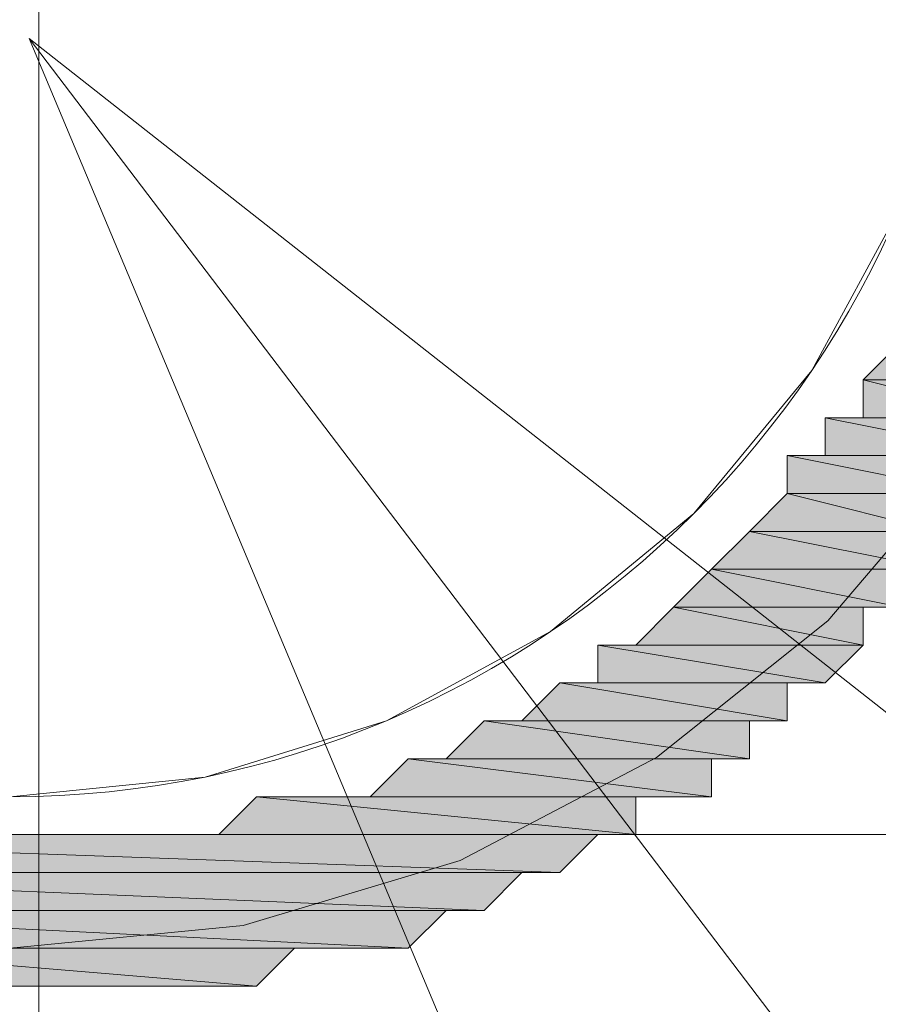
# Model space of a CAD drawing. Header units: millimetres. Extents: x -13532 to 2392, y -5241 to 5322.
# Tile 232 of 256: x -10284.44 to -10279.65, y 2002.39 to 2007.89. Entities that reach past the tile are written whole.
import ezdxf

# ---------------------------------------------------------------- set-up
doc = ezdxf.new("R2010")
doc.units = ezdxf.units.MM
doc.linetypes.add('KRESKAKROPKA2', pattern=[12.7, 6.35, -3.175, 0, -3.175])
doc.layers.get('Defpoints').update_dxf_attribs({"true_color": 0xdae6d4})
for name, color, linetype, lineweight, true_color in [('a___wymiary', 7, 'Continuous', 5, 0x666666), ('Meble - AGP1', 7, 'Continuous', 15, 0x999999), ('OPIS - AGP1', 7, 'Continuous', 0, 0x7f7f7f), ('OSI', 7, 'KRESKAKROPKA2', 5, 0x7f7f7f), ('WYMIARY - AGP1', 7, 'Continuous', 5, 0x716d5a)]:
    doc.layers.add(name, color=color, linetype=linetype, lineweight=lineweight, true_color=true_color)
doc.layers.add('cz-sr', color=150, linetype='Continuous', lineweight=15)
doc.styles.add('ARIAL NARROW', font='ARIALN.TTF', dxfattribs={"width": 0.9})
doc.dimstyles.new('wymiary agp1', dxfattribs={"dimtxt": 15, "dimasz": 5, "dimexe": 5, "dimexo": 5, "dimgap": 1.8, "dimtad": 1, "dimdec": 3, "dimrnd": 0.5, "dimdsep": 46, "dimtxsty": 'ARIAL NARROW', "dimblk": 'znacznik', "dimcen": 1.5, "dimse1": 1, "dimse2": 1, "dimclrd": 256, "dimclre": 256, "dimazin": 0, "dimtfac": 1, "dimtdec": 3, "dimtmove": 1, "dimatfit": 3, "dimldrblk": 'znacznik', "dimfxl": 1000, "dimfxlon": 1, "dimlwd": -1, "dimarcsym": 0})

# ---------------------------------------------------------------- blocks, each defined once
blk = doc.blocks.new('znacznik')
at = {"layer": 'a___wymiary'}
for p, q in [((0, 1.3936), (0, -1.3936)), ((1.3936, 0), (-1.3936, 0))]:
    blk.add_line(p, q, dxfattribs=at)
at = {"layer": 'a___wymiary', "const_width": 0.2}
blk.add_lwpolyline([(0.8759, 0.8759), (-0.8759, -0.8759)], dxfattribs=at)
blk = doc.blocks.new('*D548')
at = {"layer": 'Defpoints', "color": 0}
for p in [(-10300.7069, 2105.6786), (-10308.7069, 2017.8541), (-10300.7069, 1984.3169)]:
    blk.add_point(p, dxfattribs=at)
at = {"layer": 'WYMIARY - AGP1'}
for p, q in [((-10313.7069, 2105.6786), (-10318.7069, 2105.6786)), ((-10308.7069, 2105.6786), (-10300.7069, 2105.6786)), ((-10300.7069, 2105.6786), (-10271.1813, 2105.6786)), ((-10295.7069, 2105.6786), (-10290.7069, 2105.6786))]:
    blk.add_line(p, q, dxfattribs=at)
at = {"layer": 'WYMIARY - AGP1', "xscale": 5, "yscale": 5, "zscale": 5}
blk.add_blockref('znacznik', (-10308.7069, 2105.6786), dxfattribs=at)
at = {"layer": 'WYMIARY - AGP1', "xscale": 5, "yscale": 5, "zscale": 5, "rotation": 180}
blk.add_blockref('znacznik', (-10300.7069, 2105.6786), dxfattribs=at)
at = {"layer": 'WYMIARY - AGP1', "color": 18, "true_color": 0x000000, "insert": (-10276.6233, 2115.1371), "char_height": 15, "attachment_point": 5, "style": 'ARIAL NARROW'}
blk.add_mtext('8', dxfattribs=at)
blk = doc.blocks.new('*D549')
at = {"layer": 'Defpoints', "color": 0}
for p in [(-10082.838, 2105.6786), (-10082.838, 2051.5483), (-10301.1066, 1984.3169)]:
    blk.add_point(p, dxfattribs=at)
at = {"layer": 'WYMIARY - AGP1'}
blk.add_line((-10296.1066, 2105.6786), (-10087.838, 2105.6786), dxfattribs=at)
at = {"layer": 'WYMIARY - AGP1', "xscale": 5, "yscale": 5, "zscale": 5, "rotation": 180}
blk.add_blockref('znacznik', (-10301.1066, 2105.6786), dxfattribs=at)
at = {"layer": 'WYMIARY - AGP1', "xscale": 5, "yscale": 5, "zscale": 5}
blk.add_blockref('znacznik', (-10082.838, 2105.6786), dxfattribs=at)
at = {"layer": 'WYMIARY - AGP1', "color": 18, "true_color": 0x000000, "insert": (-10191.9723, 2115.1371), "char_height": 15, "attachment_point": 5, "style": 'ARIAL NARROW'}
blk.add_mtext('218.5', dxfattribs=at)
blk = doc.blocks.new('osi')
at = {"layer": 'OSI', "ltscale": 10}
blk.add_line((-10284.4379, 845.8543), (-10284.4379, 3158.8544), dxfattribs=at)
blk = doc.blocks.new('meble myjnia')
at = {"layer": 'Meble - AGP1'}
h = blk.add_hatch(color=256, dxfattribs=at)
h.paths.add_polyline_path([(-13278.6763, 2006.0941), (-13279.523, 2006.0941), (-13278.6763, 2005.8824)])
h.paths.add_polyline_path([(-13279.523, 2006.0941), (-13278.6763, 2005.8824), (-13279.7346, 2005.8824)])
h = blk.add_hatch(color=256, dxfattribs=at)
h.paths.add_polyline_path([(-13278.6763, 2006.0941), (-13279.523, 2006.0941), (-13278.6763, 2005.8824)])
h.paths.add_polyline_path([(-13279.523, 2006.0941), (-13278.6763, 2005.8824), (-13279.7346, 2005.8824)])
h = blk.add_hatch(color=256, dxfattribs=at)
h.paths.add_polyline_path([(-13278.6763, 2005.8824), (-13279.7346, 2005.8824), (-13278.888, 2005.6708)])
h.paths.add_polyline_path([(-13279.7346, 2005.8824), (-13278.888, 2005.6708), (-13279.7346, 2005.6708)])
h = blk.add_hatch(color=256, dxfattribs=at)
h.paths.add_polyline_path([(-13278.6763, 2005.8824), (-13279.7346, 2005.8824), (-13278.888, 2005.6708)])
h.paths.add_polyline_path([(-13279.7346, 2005.8824), (-13278.888, 2005.6708), (-13279.7346, 2005.6708)])
h = blk.add_hatch(color=256, dxfattribs=at)
h.paths.add_polyline_path([(-13278.888, 2005.6708), (-13279.7346, 2005.6708)])
h.paths.add_polyline_path([(-13279.7346, 2005.6708), (-13278.888, 2005.6708), (-13279.9463, 2005.6708)])
h = blk.add_hatch(color=256, dxfattribs=at)
h.paths.add_polyline_path([(-13278.888, 2005.6708), (-13279.9463, 2005.6708), (-13278.888, 2005.4591)])
h.paths.add_polyline_path([(-13279.9463, 2005.6708), (-13278.888, 2005.4591), (-13279.9463, 2005.4591)])
h = blk.add_hatch(color=256, dxfattribs=at)
h.paths.add_polyline_path([(-13278.888, 2005.6708), (-13279.7346, 2005.6708)])
h.paths.add_polyline_path([(-13279.7346, 2005.6708), (-13278.888, 2005.6708), (-13279.9463, 2005.6708)])
h = blk.add_hatch(color=256, dxfattribs=at)
h.paths.add_polyline_path([(-13278.888, 2005.6708), (-13279.9463, 2005.6708), (-13278.888, 2005.4591)])
h.paths.add_polyline_path([(-13279.9463, 2005.6708), (-13278.888, 2005.4591), (-13279.9463, 2005.4591)])
h = blk.add_hatch(color=256, dxfattribs=at)
h.paths.add_polyline_path([(-13278.888, 2005.4591), (-13279.9463, 2005.4591), (-13279.0996, 2005.4591)])
h.paths.add_polyline_path([(-13279.9463, 2005.4591), (-13279.0996, 2005.4591), (-13280.158, 2005.4591)])
h = blk.add_hatch(color=256, dxfattribs=at)
h.paths.add_polyline_path([(-13279.0996, 2005.4591), (-13280.158, 2005.4591), (-13279.0996, 2005.2474)])
h.paths.add_polyline_path([(-13280.158, 2005.4591), (-13279.0996, 2005.2474), (-13280.158, 2005.2474)])
h = blk.add_hatch(color=256, dxfattribs=at)
h.paths.add_polyline_path([(-13278.888, 2005.4591), (-13279.9463, 2005.4591), (-13279.0996, 2005.4591)])
h.paths.add_polyline_path([(-13279.9463, 2005.4591), (-13279.0996, 2005.4591), (-13280.158, 2005.4591)])
h = blk.add_hatch(color=256, dxfattribs=at)
h.paths.add_polyline_path([(-13279.0996, 2005.4591), (-13280.158, 2005.4591), (-13279.0996, 2005.2474)])
h.paths.add_polyline_path([(-13280.158, 2005.4591), (-13279.0996, 2005.2474), (-13280.158, 2005.2474)])
h = blk.add_hatch(color=256, dxfattribs=at)
h.paths.add_polyline_path([(-13279.0996, 2005.2474), (-13280.158, 2005.2474), (-13279.3113, 2005.0358)])
h.paths.add_polyline_path([(-13280.158, 2005.2474), (-13279.3113, 2005.0358), (-13280.3696, 2005.0358)])
h = blk.add_hatch(color=256, dxfattribs=at)
h.paths.add_polyline_path([(-13279.0996, 2005.2474), (-13280.158, 2005.2474), (-13279.3113, 2005.0358)])
h.paths.add_polyline_path([(-13280.158, 2005.2474), (-13279.3113, 2005.0358), (-13280.3696, 2005.0358)])
h = blk.add_hatch(color=256, dxfattribs=at)
h.paths.add_polyline_path([(-13279.3113, 2005.0358), (-13280.3696, 2005.0358), (-13279.3113, 2004.8241)])
h.paths.add_polyline_path([(-13280.3696, 2005.0358), (-13279.3113, 2004.8241), (-13280.5813, 2004.8241)])
h = blk.add_hatch(color=256, dxfattribs=at)
h.paths.add_polyline_path([(-13279.3113, 2005.0358), (-13280.3696, 2005.0358), (-13279.3113, 2004.8241)])
h.paths.add_polyline_path([(-13280.3696, 2005.0358), (-13279.3113, 2004.8241), (-13280.5813, 2004.8241)])
h = blk.add_hatch(color=256, dxfattribs=at)
h.paths.add_polyline_path([(-13279.523, 2004.8241), (-13280.5813, 2004.8241), (-13279.523, 2004.6124)])
h.paths.add_polyline_path([(-13280.5813, 2004.8241), (-13279.523, 2004.6124), (-13280.793, 2004.6124)])
h = blk.add_hatch(color=256, dxfattribs=at)
h.paths.add_polyline_path([(-13279.523, 2004.8241), (-13280.5813, 2004.8241), (-13279.523, 2004.6124)])
h.paths.add_polyline_path([(-13280.5813, 2004.8241), (-13279.523, 2004.6124), (-13280.793, 2004.6124)])
h = blk.add_hatch(color=256, dxfattribs=at)
h.paths.add_polyline_path([(-13279.523, 2004.8241), (-13280.5813, 2004.8241)])
h.paths.add_polyline_path([(-13279.523, 2004.8241), (-13280.5813, 2004.8241), (-13279.3113, 2004.8241)])
h = blk.add_hatch(color=256, dxfattribs=at)
h.paths.add_polyline_path([(-13279.523, 2004.8241), (-13280.5813, 2004.8241)])
h.paths.add_polyline_path([(-13279.523, 2004.8241), (-13280.5813, 2004.8241), (-13279.3113, 2004.8241)])
h = blk.add_hatch(color=256, dxfattribs=at)
h.paths.add_polyline_path([(-13279.7346, 2004.6124), (-13280.793, 2004.6124), (-13279.7346, 2004.4008)])
h.paths.add_polyline_path([(-13280.793, 2004.6124), (-13279.7346, 2004.4008), (-13281.0046, 2004.4008)])
h = blk.add_hatch(color=256, dxfattribs=at)
h.paths.add_polyline_path([(-13279.7346, 2004.6124), (-13280.793, 2004.6124), (-13279.7346, 2004.4008)])
h.paths.add_polyline_path([(-13280.793, 2004.6124), (-13279.7346, 2004.4008), (-13281.0046, 2004.4008)])
h = blk.add_hatch(color=256, dxfattribs=at)
h.paths.add_polyline_path([(-13279.7346, 2004.6124), (-13280.793, 2004.6124)])
h.paths.add_polyline_path([(-13279.7346, 2004.6124), (-13280.793, 2004.6124), (-13279.523, 2004.6124)])
h = blk.add_hatch(color=256, dxfattribs=at)
h.paths.add_polyline_path([(-13279.7346, 2004.6124), (-13280.793, 2004.6124)])
h.paths.add_polyline_path([(-13279.7346, 2004.6124), (-13280.793, 2004.6124), (-13279.523, 2004.6124)])
h = blk.add_hatch(color=256, dxfattribs=at)
h.paths.add_polyline_path([(-13279.7346, 2004.4008), (-13281.0046, 2004.4008)])
h.paths.add_polyline_path([(-13281.0046, 2004.4008), (-13279.7346, 2004.4008), (-13281.2163, 2004.4008)])
h = blk.add_hatch(color=256, dxfattribs=at)
h.paths.add_polyline_path([(-13279.7346, 2004.4008), (-13281.2163, 2004.4008), (-13279.9463, 2004.1891)])
h.paths.add_polyline_path([(-13281.2163, 2004.4008), (-13279.9463, 2004.1891), (-13281.2163, 2004.1891)])
h = blk.add_hatch(color=256, dxfattribs=at)
h.paths.add_polyline_path([(-13279.7346, 2004.4008), (-13281.0046, 2004.4008)])
h.paths.add_polyline_path([(-13281.0046, 2004.4008), (-13279.7346, 2004.4008), (-13281.2163, 2004.4008)])
h = blk.add_hatch(color=256, dxfattribs=at)
h.paths.add_polyline_path([(-13279.7346, 2004.4008), (-13281.2163, 2004.4008), (-13279.9463, 2004.1891)])
h.paths.add_polyline_path([(-13281.2163, 2004.4008), (-13279.9463, 2004.1891), (-13281.2163, 2004.1891)])
h = blk.add_hatch(color=256, dxfattribs=at)
h.paths.add_polyline_path([(-13280.158, 2004.1891), (-13281.428, 2004.1891), (-13280.158, 2003.9774)])
h.paths.add_polyline_path([(-13281.428, 2004.1891), (-13280.158, 2003.9774), (-13281.6396, 2003.9774)])
h = blk.add_hatch(color=256, dxfattribs=at)
h.paths.add_polyline_path([(-13280.158, 2004.1891), (-13281.428, 2004.1891), (-13280.158, 2003.9774)])
h.paths.add_polyline_path([(-13281.428, 2004.1891), (-13280.158, 2003.9774), (-13281.6396, 2003.9774)])
h = blk.add_hatch(color=256, dxfattribs=at)
h.paths.add_polyline_path([(-13279.9463, 2004.1891), (-13281.2163, 2004.1891)])
h.paths.add_polyline_path([(-13281.2163, 2004.1891), (-13279.9463, 2004.1891), (-13281.428, 2004.1891)])
h = blk.add_hatch(color=256, dxfattribs=at)
h.paths.add_polyline_path([(-13280.158, 2004.1891), (-13281.428, 2004.1891)])
h.paths.add_polyline_path([(-13280.158, 2004.1891), (-13281.428, 2004.1891), (-13279.9463, 2004.1891)])
h = blk.add_hatch(color=256, dxfattribs=at)
h.paths.add_polyline_path([(-13279.9463, 2004.1891), (-13281.2163, 2004.1891)])
h.paths.add_polyline_path([(-13281.2163, 2004.1891), (-13279.9463, 2004.1891), (-13281.428, 2004.1891)])
h = blk.add_hatch(color=256, dxfattribs=at)
h.paths.add_polyline_path([(-13280.158, 2004.1891), (-13281.428, 2004.1891)])
h.paths.add_polyline_path([(-13280.158, 2004.1891), (-13281.428, 2004.1891), (-13279.9463, 2004.1891)])
h = blk.add_hatch(color=256, dxfattribs=at)
h.paths.add_polyline_path([(-13280.3696, 2003.9774), (-13281.8513, 2003.9774), (-13280.3696, 2003.7658)])
h.paths.add_polyline_path([(-13281.8513, 2003.9774), (-13280.3696, 2003.7658), (-13282.063, 2003.7658)])
h = blk.add_hatch(color=256, dxfattribs=at)
h.paths.add_polyline_path([(-13280.3696, 2003.9774), (-13281.8513, 2003.9774), (-13280.3696, 2003.7658)])
h.paths.add_polyline_path([(-13281.8513, 2003.9774), (-13280.3696, 2003.7658), (-13282.063, 2003.7658)])
h = blk.add_hatch(color=256, dxfattribs=at)
h.paths.add_polyline_path([(-13280.158, 2003.9774), (-13281.6396, 2003.9774), (-13280.3696, 2003.9774)])
h.paths.add_polyline_path([(-13281.6396, 2003.9774), (-13280.3696, 2003.9774), (-13281.8513, 2003.9774)])
h = blk.add_hatch(color=256, dxfattribs=at)
h.paths.add_polyline_path([(-13280.158, 2003.9774), (-13281.6396, 2003.9774), (-13280.3696, 2003.9774)])
h.paths.add_polyline_path([(-13281.6396, 2003.9774), (-13280.3696, 2003.9774), (-13281.8513, 2003.9774)])
h = blk.add_hatch(color=256, dxfattribs=at)
h.paths.add_polyline_path([(-13280.5813, 2003.7658), (-13282.2746, 2003.7658), (-13280.5813, 2003.5541)])
h.paths.add_polyline_path([(-13282.2746, 2003.7658), (-13280.5813, 2003.5541), (-13282.4863, 2003.5541)])
h = blk.add_hatch(color=256, dxfattribs=at)
h.paths.add_polyline_path([(-13280.5813, 2003.7658), (-13282.2746, 2003.7658), (-13280.5813, 2003.5541)])
h.paths.add_polyline_path([(-13282.2746, 2003.7658), (-13280.5813, 2003.5541), (-13282.4863, 2003.5541)])
h = blk.add_hatch(color=256, dxfattribs=at)
h.paths.add_polyline_path([(-13280.3696, 2003.7658), (-13282.063, 2003.7658), (-13280.5813, 2003.7658)])
h.paths.add_polyline_path([(-13282.063, 2003.7658), (-13280.5813, 2003.7658), (-13282.2746, 2003.7658)])
h = blk.add_hatch(color=256, dxfattribs=at)
h.paths.add_polyline_path([(-13280.3696, 2003.7658), (-13282.063, 2003.7658), (-13280.5813, 2003.7658)])
h.paths.add_polyline_path([(-13282.063, 2003.7658), (-13280.5813, 2003.7658), (-13282.2746, 2003.7658)])
h = blk.add_hatch(color=256, dxfattribs=at)
h.paths.add_polyline_path([(-13281.0046, 2003.5541), (-13283.1213, 2003.5541), (-13281.0046, 2003.3424)])
h.paths.add_polyline_path([(-13283.1213, 2003.5541), (-13281.0046, 2003.3424), (-13283.333, 2003.3424)])
h = blk.add_hatch(color=256, dxfattribs=at)
h.paths.add_polyline_path([(-13281.0046, 2003.5541), (-13283.1213, 2003.5541), (-13281.0046, 2003.3424)])
h.paths.add_polyline_path([(-13283.1213, 2003.5541), (-13281.0046, 2003.3424), (-13283.333, 2003.3424)])
h = blk.add_hatch(color=256, dxfattribs=at)
h.paths.add_polyline_path([(-13280.793, 2003.5541), (-13282.9096, 2003.5541), (-13281.0046, 2003.5541)])
h.paths.add_polyline_path([(-13282.9096, 2003.5541), (-13281.0046, 2003.5541), (-13283.1213, 2003.5541)])
h = blk.add_hatch(color=256, dxfattribs=at)
h.paths.add_polyline_path([(-13280.793, 2003.5541), (-13282.9096, 2003.5541), (-13281.0046, 2003.5541)])
h.paths.add_polyline_path([(-13282.9096, 2003.5541), (-13281.0046, 2003.5541), (-13283.1213, 2003.5541)])
h = blk.add_hatch(color=256, dxfattribs=at)
h.paths.add_polyline_path([(-13280.793, 2003.5541), (-13282.698, 2003.5541)])
h.paths.add_polyline_path([(-13282.698, 2003.5541), (-13280.793, 2003.5541), (-13282.9096, 2003.5541)])
h = blk.add_hatch(color=256, dxfattribs=at)
h.paths.add_polyline_path([(-13280.793, 2003.5541), (-13282.698, 2003.5541)])
h.paths.add_polyline_path([(-13282.698, 2003.5541), (-13280.793, 2003.5541), (-13282.9096, 2003.5541)])
h = blk.add_hatch(color=256, dxfattribs=at)
h.paths.add_polyline_path([(-13280.5813, 2003.5541), (-13282.4863, 2003.5541), (-13280.793, 2003.5541)])
h.paths.add_polyline_path([(-13282.4863, 2003.5541), (-13280.793, 2003.5541), (-13282.698, 2003.5541)])
h = blk.add_hatch(color=256, dxfattribs=at)
h.paths.add_polyline_path([(-13280.5813, 2003.5541), (-13282.4863, 2003.5541), (-13280.793, 2003.5541)])
h.paths.add_polyline_path([(-13282.4863, 2003.5541), (-13280.793, 2003.5541), (-13282.698, 2003.5541)])
h = blk.add_hatch(color=256, dxfattribs=at)
h.paths.add_polyline_path([(-13284.3913, 2003.3424), (-13287.5663, 2003.3424)])
h.paths.add_polyline_path([(-13284.3913, 2003.3424), (-13287.5663, 2003.3424), (-13284.603, 2003.3424)])
h = blk.add_hatch(color=256, dxfattribs=at)
h.paths.add_polyline_path([(-13281.2163, 2003.3424), (-13287.5663, 2003.3424)])
h.paths.add_polyline_path([(-13287.5663, 2003.3424), (-13281.2163, 2003.3424), (-13287.3546, 2003.3424)])
h = blk.add_hatch(color=256, dxfattribs=at)
h.paths.add_polyline_path([(-13284.3913, 2003.3424), (-13287.5663, 2003.3424)])
h.paths.add_polyline_path([(-13284.3913, 2003.3424), (-13287.5663, 2003.3424), (-13284.603, 2003.3424)])
h = blk.add_hatch(color=256, dxfattribs=at)
h.paths.add_polyline_path([(-13281.2163, 2003.3424), (-13287.5663, 2003.3424)])
h.paths.add_polyline_path([(-13287.5663, 2003.3424), (-13281.2163, 2003.3424), (-13287.3546, 2003.3424)])
h = blk.add_hatch(color=256, dxfattribs=at)
h.paths.add_polyline_path([(-13281.2163, 2003.3424), (-13287.3546, 2003.3424), (-13281.428, 2003.1308)])
h.paths.add_polyline_path([(-13287.3546, 2003.3424), (-13281.428, 2003.1308), (-13287.143, 2003.1308)])
h = blk.add_hatch(color=256, dxfattribs=at)
h.paths.add_polyline_path([(-13281.2163, 2003.3424), (-13287.3546, 2003.3424), (-13281.428, 2003.1308)])
h.paths.add_polyline_path([(-13287.3546, 2003.3424), (-13281.428, 2003.1308), (-13287.143, 2003.1308)])
h = blk.add_hatch(color=256, dxfattribs=at)
h.paths.add_polyline_path([(-13281.2163, 2003.3424), (-13284.1796, 2003.3424)])
h.paths.add_polyline_path([(-13284.1796, 2003.3424), (-13281.2163, 2003.3424), (-13284.3913, 2003.3424)])
h = blk.add_hatch(color=256, dxfattribs=at)
h.paths.add_polyline_path([(-13281.2163, 2003.3424), (-13284.1796, 2003.3424)])
h.paths.add_polyline_path([(-13284.1796, 2003.3424), (-13281.2163, 2003.3424), (-13284.3913, 2003.3424)])
h = blk.add_hatch(color=256, dxfattribs=at)
h.paths.add_polyline_path([(-13281.2163, 2003.3424), (-13283.968, 2003.3424)])
h.paths.add_polyline_path([(-13283.968, 2003.3424), (-13281.2163, 2003.3424), (-13284.1796, 2003.3424)])
h = blk.add_hatch(color=256, dxfattribs=at)
h.paths.add_polyline_path([(-13281.2163, 2003.3424), (-13283.968, 2003.3424)])
h.paths.add_polyline_path([(-13283.968, 2003.3424), (-13281.2163, 2003.3424), (-13284.1796, 2003.3424)])
h = blk.add_hatch(color=256, dxfattribs=at)
h.paths.add_polyline_path([(-13281.0046, 2003.3424), (-13283.7563, 2003.3424), (-13281.2163, 2003.3424)])
h.paths.add_polyline_path([(-13283.7563, 2003.3424), (-13281.2163, 2003.3424), (-13283.968, 2003.3424)])
h = blk.add_hatch(color=256, dxfattribs=at)
h.paths.add_polyline_path([(-13281.0046, 2003.3424), (-13283.7563, 2003.3424), (-13281.2163, 2003.3424)])
h.paths.add_polyline_path([(-13283.7563, 2003.3424), (-13281.2163, 2003.3424), (-13283.968, 2003.3424)])
h = blk.add_hatch(color=256, dxfattribs=at)
h.paths.add_polyline_path([(-13281.0046, 2003.3424), (-13283.5446, 2003.3424)])
h.paths.add_polyline_path([(-13283.5446, 2003.3424), (-13281.0046, 2003.3424), (-13283.7563, 2003.3424)])
h = blk.add_hatch(color=256, dxfattribs=at)
h.paths.add_polyline_path([(-13281.0046, 2003.3424), (-13283.5446, 2003.3424)])
h.paths.add_polyline_path([(-13283.5446, 2003.3424), (-13281.0046, 2003.3424), (-13283.7563, 2003.3424)])
h = blk.add_hatch(color=256, dxfattribs=at)
h.paths.add_polyline_path([(-13281.0046, 2003.3424), (-13283.333, 2003.3424)])
h.paths.add_polyline_path([(-13283.333, 2003.3424), (-13281.0046, 2003.3424), (-13283.5446, 2003.3424)])
h = blk.add_hatch(color=256, dxfattribs=at)
h.paths.add_polyline_path([(-13281.0046, 2003.3424), (-13283.333, 2003.3424)])
h.paths.add_polyline_path([(-13283.333, 2003.3424), (-13281.0046, 2003.3424), (-13283.5446, 2003.3424)])
h = blk.add_hatch(color=256, dxfattribs=at)
h.paths.add_polyline_path([(-13281.428, 2003.1308), (-13287.143, 2003.1308), (-13281.6396, 2003.1308)])
h.paths.add_polyline_path([(-13287.143, 2003.1308), (-13281.6396, 2003.1308), (-13286.9313, 2003.1308)])
h = blk.add_hatch(color=256, dxfattribs=at)
h.paths.add_polyline_path([(-13281.428, 2003.1308), (-13287.143, 2003.1308), (-13281.6396, 2003.1308)])
h.paths.add_polyline_path([(-13287.143, 2003.1308), (-13281.6396, 2003.1308), (-13286.9313, 2003.1308)])
h = blk.add_hatch(color=256, dxfattribs=at)
h.paths.add_polyline_path([(-13281.6396, 2003.1308), (-13286.9313, 2003.1308), (-13281.8513, 2002.9191)])
h.paths.add_polyline_path([(-13286.9313, 2003.1308), (-13281.8513, 2002.9191), (-13286.7196, 2002.9191)])
h = blk.add_hatch(color=256, dxfattribs=at)
h.paths.add_polyline_path([(-13281.6396, 2003.1308), (-13286.9313, 2003.1308), (-13281.8513, 2002.9191)])
h.paths.add_polyline_path([(-13286.9313, 2003.1308), (-13281.8513, 2002.9191), (-13286.7196, 2002.9191)])
h = blk.add_hatch(color=256, dxfattribs=at)
h.paths.add_polyline_path([(-13281.8513, 2002.9191), (-13286.7196, 2002.9191), (-13282.063, 2002.9191)])
h.paths.add_polyline_path([(-13286.7196, 2002.9191), (-13282.063, 2002.9191), (-13286.508, 2002.9191)])
h = blk.add_hatch(color=256, dxfattribs=at)
h.paths.add_polyline_path([(-13281.8513, 2002.9191), (-13286.7196, 2002.9191), (-13282.063, 2002.9191)])
h.paths.add_polyline_path([(-13286.7196, 2002.9191), (-13282.063, 2002.9191), (-13286.508, 2002.9191)])
h = blk.add_hatch(color=256, dxfattribs=at)
h.paths.add_polyline_path([(-13282.063, 2002.9191), (-13286.508, 2002.9191), (-13282.2746, 2002.7074)])
h.paths.add_polyline_path([(-13286.508, 2002.9191), (-13282.2746, 2002.7074), (-13286.2963, 2002.7074)])
h = blk.add_hatch(color=256, dxfattribs=at)
h.paths.add_polyline_path([(-13282.063, 2002.9191), (-13286.508, 2002.9191), (-13282.2746, 2002.7074)])
h.paths.add_polyline_path([(-13286.508, 2002.9191), (-13282.2746, 2002.7074), (-13286.2963, 2002.7074)])
h = blk.add_hatch(color=256, dxfattribs=at)
h.paths.add_polyline_path([(-13282.2746, 2002.7074), (-13286.2963, 2002.7074), (-13282.4863, 2002.7074)])
h.paths.add_polyline_path([(-13286.2963, 2002.7074), (-13282.4863, 2002.7074), (-13286.0846, 2002.7074)])
h = blk.add_hatch(color=256, dxfattribs=at)
h.paths.add_polyline_path([(-13282.2746, 2002.7074), (-13286.2963, 2002.7074), (-13282.4863, 2002.7074)])
h.paths.add_polyline_path([(-13286.2963, 2002.7074), (-13282.4863, 2002.7074), (-13286.0846, 2002.7074)])
h = blk.add_hatch(color=256, dxfattribs=at)
h.paths.add_polyline_path([(-13282.4863, 2002.7074), (-13286.0846, 2002.7074), (-13282.698, 2002.7074)])
h.paths.add_polyline_path([(-13286.0846, 2002.7074), (-13282.698, 2002.7074), (-13285.873, 2002.7074)])
h = blk.add_hatch(color=256, dxfattribs=at)
h.paths.add_polyline_path([(-13282.4863, 2002.7074), (-13286.0846, 2002.7074), (-13282.698, 2002.7074)])
h.paths.add_polyline_path([(-13286.0846, 2002.7074), (-13282.698, 2002.7074), (-13285.873, 2002.7074)])
h = blk.add_hatch(color=256, dxfattribs=at)
h.paths.add_polyline_path([(-13282.698, 2002.7074), (-13285.873, 2002.7074), (-13282.9096, 2002.7074)])
h.paths.add_polyline_path([(-13285.873, 2002.7074), (-13282.9096, 2002.7074), (-13285.6613, 2002.7074)])
h = blk.add_hatch(color=256, dxfattribs=at)
h.paths.add_polyline_path([(-13282.698, 2002.7074), (-13285.873, 2002.7074), (-13282.9096, 2002.7074)])
h.paths.add_polyline_path([(-13285.873, 2002.7074), (-13282.9096, 2002.7074), (-13285.6613, 2002.7074)])
h = blk.add_hatch(color=256, dxfattribs=at)
h.paths.add_polyline_path([(-13282.9096, 2002.7074), (-13285.6613, 2002.7074), (-13283.1213, 2002.4958)])
h.paths.add_polyline_path([(-13285.6613, 2002.7074), (-13283.1213, 2002.4958), (-13285.4496, 2002.4958)])
h = blk.add_hatch(color=256, dxfattribs=at)
h.paths.add_polyline_path([(-13282.9096, 2002.7074), (-13285.6613, 2002.7074), (-13283.1213, 2002.4958)])
h.paths.add_polyline_path([(-13285.6613, 2002.7074), (-13283.1213, 2002.4958), (-13285.4496, 2002.4958)])
h = blk.add_hatch(color=256, dxfattribs=at)
h.paths.add_polyline_path([(-13283.1213, 2002.4958), (-13285.4496, 2002.4958), (-13283.333, 2002.4958)])
h.paths.add_polyline_path([(-13285.4496, 2002.4958), (-13283.333, 2002.4958), (-13285.238, 2002.4958)])
h = blk.add_hatch(color=256, dxfattribs=at)
h.paths.add_polyline_path([(-13283.1213, 2002.4958), (-13285.4496, 2002.4958), (-13283.333, 2002.4958)])
h.paths.add_polyline_path([(-13285.4496, 2002.4958), (-13283.333, 2002.4958), (-13285.238, 2002.4958)])
h = blk.add_hatch(color=256, dxfattribs=at)
h.paths.add_polyline_path([(-13283.333, 2002.4958), (-13285.238, 2002.4958), (-13283.7563, 2002.4958)])
h.paths.add_polyline_path([(-13285.238, 2002.4958), (-13283.7563, 2002.4958), (-13285.0263, 2002.4958)])
h = blk.add_hatch(color=256, dxfattribs=at)
h.paths.add_polyline_path([(-13283.333, 2002.4958), (-13285.238, 2002.4958), (-13283.7563, 2002.4958)])
h.paths.add_polyline_path([(-13285.238, 2002.4958), (-13283.7563, 2002.4958), (-13285.0263, 2002.4958)])
h = blk.add_hatch(color=256, dxfattribs=at)
h.paths.add_polyline_path([(-13283.7563, 2002.4958), (-13285.0263, 2002.4958), (-13283.968, 2002.4958)])
h.paths.add_polyline_path([(-13285.0263, 2002.4958), (-13283.968, 2002.4958), (-13284.8146, 2002.4958)])
h = blk.add_hatch(color=256, dxfattribs=at)
h.paths.add_polyline_path([(-13283.7563, 2002.4958), (-13285.0263, 2002.4958), (-13283.968, 2002.4958)])
h.paths.add_polyline_path([(-13285.0263, 2002.4958), (-13283.968, 2002.4958), (-13284.8146, 2002.4958)])
h = blk.add_hatch(color=256, dxfattribs=at)
h.paths.add_polyline_path([(-13284.8146, 2002.4958), (-13284.603, 2002.4958), (-13284.1796, 2002.4958)])
h.paths.add_polyline_path([(-13284.603, 2002.4958), (-13284.1796, 2002.4958), (-13284.3913, 2002.4958)])
h = blk.add_hatch(color=256, dxfattribs=at)
h.dxf.hatch_style = 2
h.paths.add_polyline_path([(-13284.8146, 2002.4958), (-13283.968, 2002.4958), (-13284.1796, 2002.4958)])
h = blk.add_hatch(color=256, dxfattribs=at)
h.paths.add_polyline_path([(-13284.8146, 2002.4958), (-13284.603, 2002.4958), (-13284.1796, 2002.4958)])
h.paths.add_polyline_path([(-13284.603, 2002.4958), (-13284.1796, 2002.4958), (-13284.3913, 2002.4958)])
h = blk.add_hatch(color=256, dxfattribs=at)
h.dxf.hatch_style = 2
h.paths.add_polyline_path([(-13284.8146, 2002.4958), (-13283.968, 2002.4958), (-13284.1796, 2002.4958)])
for points in [[(-13284.4971, 2015.1958), (-13283.196, 2015.0689), (-13281.9842, 2014.7051), (-13280.8876, 2014.1294), (-13279.9322, 2013.3669), (-13279.1438, 2012.4428), (-13278.5486, 2011.3821), (-13278.1724, 2010.21), (-13278.0413, 2008.9516), (-13278.1724, 2007.6932), (-13278.5486, 2006.5211), (-13279.1438, 2005.4604), (-13279.9322, 2004.5363), (-13280.8876, 2003.7738), (-13281.9842, 2003.1981), (-13283.196, 2002.8343), (-13284.4971, 2002.7074)], [(-13284.4971, 2015.1958), (-13283.196, 2015.0689), (-13281.9842, 2014.7051), (-13280.8876, 2014.1294), (-13279.9322, 2013.3669), (-13279.1438, 2012.4428), (-13278.5486, 2011.3821), (-13278.1724, 2010.21), (-13278.0413, 2008.9516), (-13278.1724, 2007.6932), (-13278.5486, 2006.5211), (-13279.1438, 2005.4604), (-13279.9322, 2004.5363), (-13280.8876, 2003.7738), (-13281.9842, 2003.1981), (-13283.196, 2002.8343), (-13284.4971, 2002.7074)], [(-13284.4971, 2014.3491), (-13283.4093, 2014.2395), (-13282.3962, 2013.925), (-13281.4793, 2013.4273), (-13280.6805, 2012.7682), (-13280.0214, 2011.9694), (-13279.5238, 2011.0526), (-13279.2093, 2010.0394), (-13279.0996, 2008.9516), (-13279.2093, 2007.8638), (-13279.5238, 2006.8506), (-13280.0214, 2005.9338), (-13280.6805, 2005.135), (-13281.4793, 2004.4759), (-13282.3962, 2003.9783), (-13283.4093, 2003.6638), (-13284.4971, 2003.5541)], [(-13278.888, 2003.3424), (-13284.3913, 2003.3424)]]:
    blk.add_lwpolyline(points, dxfattribs=at)
for points in [[(-13279.523, 2006.0941), (-13278.6763, 2005.8824), (-13279.7346, 2005.8824)], [(-13279.523, 2006.0941), (-13278.6763, 2005.8824), (-13279.7346, 2005.8824)], [(-13279.7346, 2005.8824), (-13278.6763, 2005.8824)], [(-13278.6763, 2005.8824), (-13279.7346, 2005.8824)], [(-13278.6763, 2005.8824), (-13279.7346, 2005.8824), (-13278.888, 2005.6708)], [(-13279.7346, 2005.8824), (-13278.888, 2005.6708), (-13279.7346, 2005.6708)], [(-13279.7346, 2005.8824), (-13278.6763, 2005.8824)], [(-13278.6763, 2005.8824), (-13279.7346, 2005.8824)], [(-13278.6763, 2005.8824), (-13279.7346, 2005.8824), (-13278.888, 2005.6708)], [(-13279.7346, 2005.8824), (-13278.888, 2005.6708), (-13279.7346, 2005.6708)], [(-13279.7346, 2005.6708), (-13278.888, 2005.6708), (-13279.9463, 2005.6708)], [(-13278.888, 2005.6708), (-13279.9463, 2005.6708), (-13278.888, 2005.4591)], [(-13279.9463, 2005.6708), (-13278.888, 2005.4591), (-13279.9463, 2005.4591)], [(-13279.7346, 2005.6708), (-13278.888, 2005.6708), (-13279.9463, 2005.6708)], [(-13278.888, 2005.6708), (-13279.9463, 2005.6708), (-13278.888, 2005.4591)], [(-13279.9463, 2005.6708), (-13278.888, 2005.4591), (-13279.9463, 2005.4591)], [(-13278.888, 2005.6708), (-13279.7346, 2005.6708)], [(-13278.888, 2005.6708), (-13279.7346, 2005.6708)], [(-13279.9463, 2005.4591), (-13279.0996, 2005.4591), (-13280.158, 2005.4591)], [(-13279.0996, 2005.4591), (-13280.158, 2005.4591), (-13279.0996, 2005.2474)], [(-13280.158, 2005.4591), (-13279.0996, 2005.2474), (-13280.158, 2005.2474)], [(-13279.9463, 2005.4591), (-13279.0996, 2005.4591), (-13280.158, 2005.4591)], [(-13279.0996, 2005.4591), (-13280.158, 2005.4591), (-13279.0996, 2005.2474)], [(-13280.158, 2005.4591), (-13279.0996, 2005.2474), (-13280.158, 2005.2474)], [(-13279.9463, 2005.4591), (-13278.888, 2005.4591)], [(-13278.888, 2005.4591), (-13279.9463, 2005.4591)], [(-13278.888, 2005.4591), (-13279.9463, 2005.4591), (-13279.0996, 2005.4591)], [(-13279.9463, 2005.4591), (-13278.888, 2005.4591)], [(-13278.888, 2005.4591), (-13279.9463, 2005.4591)], [(-13278.888, 2005.4591), (-13279.9463, 2005.4591), (-13279.0996, 2005.4591)], [(-13280.158, 2005.2474), (-13279.3113, 2005.0358), (-13280.3696, 2005.0358)], [(-13280.158, 2005.2474), (-13279.3113, 2005.0358), (-13280.3696, 2005.0358)], [(-13280.158, 2005.2474), (-13279.0996, 2005.2474)], [(-13279.0996, 2005.2474), (-13280.158, 2005.2474)], [(-13279.0996, 2005.2474), (-13280.158, 2005.2474), (-13279.3113, 2005.0358)], [(-13280.158, 2005.2474), (-13279.0996, 2005.2474)], [(-13279.0996, 2005.2474), (-13280.158, 2005.2474)], [(-13279.0996, 2005.2474), (-13280.158, 2005.2474), (-13279.3113, 2005.0358)], [(-13280.3696, 2005.0358), (-13279.3113, 2004.8241), (-13280.5813, 2004.8241)], [(-13280.3696, 2005.0358), (-13279.3113, 2004.8241), (-13280.5813, 2004.8241)], [(-13280.3696, 2005.0358), (-13279.3113, 2005.0358)], [(-13279.3113, 2005.0358), (-13280.3696, 2005.0358)], [(-13279.3113, 2005.0358), (-13280.3696, 2005.0358), (-13279.3113, 2004.8241)], [(-13280.3696, 2005.0358), (-13279.3113, 2005.0358)], [(-13279.3113, 2005.0358), (-13280.3696, 2005.0358)], [(-13279.3113, 2005.0358), (-13280.3696, 2005.0358), (-13279.3113, 2004.8241)], [(-13280.5813, 2004.8241), (-13279.523, 2004.6124), (-13280.793, 2004.6124)], [(-13280.5813, 2004.8241), (-13279.523, 2004.6124), (-13280.793, 2004.6124)], [(-13280.5813, 2004.8241), (-13279.3113, 2004.8241)], [(-13279.3113, 2004.8241), (-13280.5813, 2004.8241)], [(-13279.523, 2004.8241), (-13280.5813, 2004.8241)], [(-13279.523, 2004.8241), (-13280.5813, 2004.8241), (-13279.3113, 2004.8241)], [(-13279.523, 2004.8241), (-13280.5813, 2004.8241), (-13279.523, 2004.6124)], [(-13280.5813, 2004.8241), (-13279.3113, 2004.8241)], [(-13279.3113, 2004.8241), (-13280.5813, 2004.8241)], [(-13279.523, 2004.8241), (-13280.5813, 2004.8241)], [(-13279.523, 2004.8241), (-13280.5813, 2004.8241), (-13279.3113, 2004.8241)], [(-13279.523, 2004.8241), (-13280.5813, 2004.8241), (-13279.523, 2004.6124)], [(-13280.793, 2004.6124), (-13279.7346, 2004.4008), (-13281.0046, 2004.4008)], [(-13280.793, 2004.6124), (-13279.7346, 2004.4008), (-13281.0046, 2004.4008)], [(-13280.793, 2004.6124), (-13279.523, 2004.6124)], [(-13279.523, 2004.6124), (-13280.793, 2004.6124)], [(-13279.7346, 2004.6124), (-13280.793, 2004.6124)], [(-13279.7346, 2004.6124), (-13280.793, 2004.6124), (-13279.523, 2004.6124)], [(-13279.7346, 2004.6124), (-13280.793, 2004.6124), (-13279.7346, 2004.4008)], [(-13280.793, 2004.6124), (-13279.523, 2004.6124)], [(-13279.523, 2004.6124), (-13280.793, 2004.6124)], [(-13279.7346, 2004.6124), (-13280.793, 2004.6124)], [(-13279.7346, 2004.6124), (-13280.793, 2004.6124), (-13279.523, 2004.6124)], [(-13279.7346, 2004.6124), (-13280.793, 2004.6124), (-13279.7346, 2004.4008)], [(-13281.0046, 2004.4008), (-13279.7346, 2004.4008), (-13281.2163, 2004.4008)], [(-13281.2163, 2004.4008), (-13279.7346, 2004.4008)], [(-13279.7346, 2004.4008), (-13281.2163, 2004.4008)], [(-13279.7346, 2004.4008), (-13281.2163, 2004.4008), (-13279.9463, 2004.1891)], [(-13281.2163, 2004.4008), (-13279.9463, 2004.1891), (-13281.2163, 2004.1891)], [(-13281.0046, 2004.4008), (-13279.7346, 2004.4008), (-13281.2163, 2004.4008)], [(-13281.2163, 2004.4008), (-13279.7346, 2004.4008)], [(-13279.7346, 2004.4008), (-13281.2163, 2004.4008)], [(-13279.7346, 2004.4008), (-13281.2163, 2004.4008), (-13279.9463, 2004.1891)], [(-13281.2163, 2004.4008), (-13279.9463, 2004.1891), (-13281.2163, 2004.1891)], [(-13279.7346, 2004.4008), (-13281.0046, 2004.4008)], [(-13279.7346, 2004.4008), (-13281.0046, 2004.4008)], [(-13281.428, 2004.1891), (-13280.158, 2003.9774), (-13281.6396, 2003.9774)], [(-13281.428, 2004.1891), (-13280.158, 2003.9774), (-13281.6396, 2003.9774)], [(-13281.2163, 2004.1891), (-13279.9463, 2004.1891), (-13281.428, 2004.1891)], [(-13280.158, 2004.1891), (-13281.428, 2004.1891)], [(-13280.158, 2004.1891), (-13281.428, 2004.1891), (-13279.9463, 2004.1891)], [(-13280.158, 2004.1891), (-13281.428, 2004.1891), (-13280.158, 2003.9774)], [(-13281.2163, 2004.1891), (-13279.9463, 2004.1891), (-13281.428, 2004.1891)], [(-13280.158, 2004.1891), (-13281.428, 2004.1891)], [(-13280.158, 2004.1891), (-13281.428, 2004.1891), (-13279.9463, 2004.1891)], [(-13280.158, 2004.1891), (-13281.428, 2004.1891), (-13280.158, 2003.9774)], [(-13279.9463, 2004.1891), (-13281.2163, 2004.1891)], [(-13279.9463, 2004.1891), (-13281.2163, 2004.1891)], [(-13281.8513, 2003.9774), (-13280.3696, 2003.7658), (-13282.063, 2003.7658)], [(-13281.8513, 2003.9774), (-13280.3696, 2003.7658), (-13282.063, 2003.7658)], [(-13281.6396, 2003.9774), (-13280.3696, 2003.9774), (-13281.8513, 2003.9774)], [(-13281.8513, 2003.9774), (-13280.3696, 2003.9774)], [(-13280.3696, 2003.9774), (-13281.8513, 2003.9774)], [(-13280.3696, 2003.9774), (-13281.8513, 2003.9774), (-13280.3696, 2003.7658)], [(-13281.6396, 2003.9774), (-13280.3696, 2003.9774), (-13281.8513, 2003.9774)], [(-13281.8513, 2003.9774), (-13280.3696, 2003.9774)], [(-13280.3696, 2003.9774), (-13281.8513, 2003.9774)], [(-13280.3696, 2003.9774), (-13281.8513, 2003.9774), (-13280.3696, 2003.7658)], [(-13281.6396, 2003.9774), (-13280.158, 2003.9774)], [(-13280.158, 2003.9774), (-13281.6396, 2003.9774)], [(-13280.158, 2003.9774), (-13281.6396, 2003.9774), (-13280.3696, 2003.9774)], [(-13281.6396, 2003.9774), (-13280.158, 2003.9774)], [(-13280.158, 2003.9774), (-13281.6396, 2003.9774)], [(-13280.158, 2003.9774), (-13281.6396, 2003.9774), (-13280.3696, 2003.9774)], [(-13282.2746, 2003.7658), (-13280.5813, 2003.5541), (-13282.4863, 2003.5541)], [(-13282.2746, 2003.7658), (-13280.5813, 2003.5541), (-13282.4863, 2003.5541)], [(-13282.063, 2003.7658), (-13280.5813, 2003.7658), (-13282.2746, 2003.7658)], [(-13282.2746, 2003.7658), (-13280.5813, 2003.7658)], [(-13280.5813, 2003.7658), (-13282.2746, 2003.7658)], [(-13280.5813, 2003.7658), (-13282.2746, 2003.7658), (-13280.5813, 2003.5541)], [(-13282.063, 2003.7658), (-13280.5813, 2003.7658), (-13282.2746, 2003.7658)], [(-13282.2746, 2003.7658), (-13280.5813, 2003.7658)], [(-13280.5813, 2003.7658), (-13282.2746, 2003.7658)], [(-13280.5813, 2003.7658), (-13282.2746, 2003.7658), (-13280.5813, 2003.5541)], [(-13280.3696, 2003.7658), (-13282.063, 2003.7658), (-13280.5813, 2003.7658)], [(-13280.3696, 2003.7658), (-13282.063, 2003.7658), (-13280.5813, 2003.7658)], [(-13283.1213, 2003.5541), (-13281.0046, 2003.3424), (-13283.333, 2003.3424)], [(-13283.1213, 2003.5541), (-13281.0046, 2003.3424), (-13283.333, 2003.3424)], [(-13282.9096, 2003.5541), (-13281.0046, 2003.5541), (-13283.1213, 2003.5541)], [(-13281.0046, 2003.5541), (-13283.1213, 2003.5541), (-13281.0046, 2003.3424)], [(-13282.9096, 2003.5541), (-13281.0046, 2003.5541), (-13283.1213, 2003.5541)], [(-13281.0046, 2003.5541), (-13283.1213, 2003.5541), (-13281.0046, 2003.3424)], [(-13282.698, 2003.5541), (-13280.793, 2003.5541), (-13282.9096, 2003.5541)], [(-13282.9096, 2003.5541), (-13280.793, 2003.5541)], [(-13280.793, 2003.5541), (-13282.9096, 2003.5541)], [(-13280.793, 2003.5541), (-13282.9096, 2003.5541), (-13281.0046, 2003.5541)], [(-13282.698, 2003.5541), (-13280.793, 2003.5541), (-13282.9096, 2003.5541)], [(-13282.9096, 2003.5541), (-13280.793, 2003.5541)], [(-13280.793, 2003.5541), (-13282.9096, 2003.5541)], [(-13280.793, 2003.5541), (-13282.9096, 2003.5541), (-13281.0046, 2003.5541)], [(-13282.4863, 2003.5541), (-13280.793, 2003.5541), (-13282.698, 2003.5541)], [(-13280.793, 2003.5541), (-13282.698, 2003.5541)], [(-13282.4863, 2003.5541), (-13280.793, 2003.5541), (-13282.698, 2003.5541)], [(-13280.793, 2003.5541), (-13282.698, 2003.5541)], [(-13282.4863, 2003.5541), (-13280.5813, 2003.5541)], [(-13280.5813, 2003.5541), (-13282.4863, 2003.5541)], [(-13280.5813, 2003.5541), (-13282.4863, 2003.5541), (-13280.793, 2003.5541)], [(-13282.4863, 2003.5541), (-13280.5813, 2003.5541)], [(-13280.5813, 2003.5541), (-13282.4863, 2003.5541)], [(-13280.5813, 2003.5541), (-13282.4863, 2003.5541), (-13280.793, 2003.5541)], [(-13284.3913, 2003.3424), (-13287.5663, 2003.3424)], [(-13284.3913, 2003.3424), (-13287.5663, 2003.3424), (-13284.603, 2003.3424)], [(-13281.2163, 2003.3424), (-13287.5663, 2003.3424)], [(-13287.5663, 2003.3424), (-13281.2163, 2003.3424), (-13287.3546, 2003.3424)], [(-13284.3913, 2003.3424), (-13287.5663, 2003.3424)], [(-13284.3913, 2003.3424), (-13287.5663, 2003.3424), (-13284.603, 2003.3424)], [(-13281.2163, 2003.3424), (-13287.5663, 2003.3424)], [(-13287.5663, 2003.3424), (-13281.2163, 2003.3424), (-13287.3546, 2003.3424)], [(-13281.2163, 2003.3424), (-13287.3546, 2003.3424), (-13281.428, 2003.1308)], [(-13287.3546, 2003.3424), (-13281.428, 2003.1308), (-13287.143, 2003.1308)], [(-13281.2163, 2003.3424), (-13287.3546, 2003.3424), (-13281.428, 2003.1308)], [(-13287.3546, 2003.3424), (-13281.428, 2003.1308), (-13287.143, 2003.1308)], [(-13284.1796, 2003.3424), (-13281.2163, 2003.3424), (-13284.3913, 2003.3424)], [(-13284.1796, 2003.3424), (-13281.2163, 2003.3424), (-13284.3913, 2003.3424)], [(-13283.968, 2003.3424), (-13281.2163, 2003.3424), (-13284.1796, 2003.3424)], [(-13281.2163, 2003.3424), (-13284.1796, 2003.3424)], [(-13283.968, 2003.3424), (-13281.2163, 2003.3424), (-13284.1796, 2003.3424)], [(-13281.2163, 2003.3424), (-13284.1796, 2003.3424)], [(-13283.7563, 2003.3424), (-13281.2163, 2003.3424), (-13283.968, 2003.3424)], [(-13281.2163, 2003.3424), (-13283.968, 2003.3424)], [(-13283.7563, 2003.3424), (-13281.2163, 2003.3424), (-13283.968, 2003.3424)], [(-13281.2163, 2003.3424), (-13283.968, 2003.3424)], [(-13283.5446, 2003.3424), (-13281.0046, 2003.3424), (-13283.7563, 2003.3424)], [(-13281.0046, 2003.3424), (-13283.7563, 2003.3424), (-13281.2163, 2003.3424)], [(-13283.5446, 2003.3424), (-13281.0046, 2003.3424), (-13283.7563, 2003.3424)], [(-13281.0046, 2003.3424), (-13283.7563, 2003.3424), (-13281.2163, 2003.3424)], [(-13283.333, 2003.3424), (-13281.0046, 2003.3424), (-13283.5446, 2003.3424)], [(-13283.5446, 2003.3424), (-13281.0046, 2003.3424)], [(-13281.0046, 2003.3424), (-13283.5446, 2003.3424)], [(-13281.0046, 2003.3424), (-13283.5446, 2003.3424)], [(-13283.333, 2003.3424), (-13281.0046, 2003.3424), (-13283.5446, 2003.3424)], [(-13283.5446, 2003.3424), (-13281.0046, 2003.3424)], [(-13281.0046, 2003.3424), (-13283.5446, 2003.3424)], [(-13281.0046, 2003.3424), (-13283.5446, 2003.3424)], [(-13281.0046, 2003.3424), (-13283.333, 2003.3424)], [(-13281.0046, 2003.3424), (-13283.333, 2003.3424)], [(-13281.428, 2003.1308), (-13287.143, 2003.1308), (-13281.6396, 2003.1308)], [(-13287.143, 2003.1308), (-13281.6396, 2003.1308), (-13286.9313, 2003.1308)], [(-13281.428, 2003.1308), (-13287.143, 2003.1308), (-13281.6396, 2003.1308)], [(-13287.143, 2003.1308), (-13281.6396, 2003.1308), (-13286.9313, 2003.1308)], [(-13281.6396, 2003.1308), (-13286.9313, 2003.1308), (-13281.8513, 2002.9191)], [(-13286.9313, 2003.1308), (-13281.8513, 2002.9191), (-13286.7196, 2002.9191)], [(-13281.6396, 2003.1308), (-13286.9313, 2003.1308), (-13281.8513, 2002.9191)], [(-13286.9313, 2003.1308), (-13281.8513, 2002.9191), (-13286.7196, 2002.9191)], [(-13281.8513, 2002.9191), (-13286.7196, 2002.9191), (-13282.063, 2002.9191)], [(-13286.7196, 2002.9191), (-13282.063, 2002.9191), (-13286.508, 2002.9191)], [(-13281.8513, 2002.9191), (-13286.7196, 2002.9191), (-13282.063, 2002.9191)], [(-13286.7196, 2002.9191), (-13282.063, 2002.9191), (-13286.508, 2002.9191)], [(-13282.063, 2002.9191), (-13286.508, 2002.9191), (-13282.2746, 2002.7074)], [(-13286.508, 2002.9191), (-13282.2746, 2002.7074), (-13286.2963, 2002.7074)], [(-13282.063, 2002.9191), (-13286.508, 2002.9191), (-13282.2746, 2002.7074)], [(-13286.508, 2002.9191), (-13282.2746, 2002.7074), (-13286.2963, 2002.7074)], [(-13282.2746, 2002.7074), (-13286.2963, 2002.7074), (-13282.4863, 2002.7074)], [(-13286.2963, 2002.7074), (-13282.4863, 2002.7074), (-13286.0846, 2002.7074)], [(-13282.2746, 2002.7074), (-13286.2963, 2002.7074), (-13282.4863, 2002.7074)], [(-13286.2963, 2002.7074), (-13282.4863, 2002.7074), (-13286.0846, 2002.7074)], [(-13282.4863, 2002.7074), (-13286.0846, 2002.7074), (-13282.698, 2002.7074)], [(-13286.0846, 2002.7074), (-13282.698, 2002.7074), (-13285.873, 2002.7074)], [(-13282.4863, 2002.7074), (-13286.0846, 2002.7074), (-13282.698, 2002.7074)], [(-13286.0846, 2002.7074), (-13282.698, 2002.7074), (-13285.873, 2002.7074)], [(-13282.698, 2002.7074), (-13285.873, 2002.7074), (-13282.9096, 2002.7074)], [(-13285.873, 2002.7074), (-13282.9096, 2002.7074), (-13285.6613, 2002.7074)], [(-13282.698, 2002.7074), (-13285.873, 2002.7074), (-13282.9096, 2002.7074)], [(-13285.873, 2002.7074), (-13282.9096, 2002.7074), (-13285.6613, 2002.7074)], [(-13282.9096, 2002.7074), (-13285.6613, 2002.7074), (-13283.1213, 2002.4958)], [(-13285.6613, 2002.7074), (-13283.1213, 2002.4958), (-13285.4496, 2002.4958)], [(-13282.9096, 2002.7074), (-13285.6613, 2002.7074), (-13283.1213, 2002.4958)], [(-13285.6613, 2002.7074), (-13283.1213, 2002.4958), (-13285.4496, 2002.4958)], [(-13283.1213, 2002.4958), (-13285.4496, 2002.4958), (-13283.333, 2002.4958)], [(-13285.4496, 2002.4958), (-13283.333, 2002.4958), (-13285.238, 2002.4958)], [(-13283.1213, 2002.4958), (-13285.4496, 2002.4958), (-13283.333, 2002.4958)], [(-13285.4496, 2002.4958), (-13283.333, 2002.4958), (-13285.238, 2002.4958)], [(-13283.333, 2002.4958), (-13285.238, 2002.4958), (-13283.7563, 2002.4958)], [(-13285.238, 2002.4958), (-13283.7563, 2002.4958), (-13285.0263, 2002.4958)], [(-13283.333, 2002.4958), (-13285.238, 2002.4958), (-13283.7563, 2002.4958)], [(-13285.238, 2002.4958), (-13283.7563, 2002.4958), (-13285.0263, 2002.4958)], [(-13283.7563, 2002.4958), (-13285.0263, 2002.4958), (-13283.968, 2002.4958)], [(-13285.0263, 2002.4958), (-13283.968, 2002.4958), (-13284.8146, 2002.4958)], [(-13283.7563, 2002.4958), (-13285.0263, 2002.4958), (-13283.968, 2002.4958)], [(-13285.0263, 2002.4958), (-13283.968, 2002.4958), (-13284.8146, 2002.4958)], [(-13284.8146, 2002.4958), (-13284.603, 2002.4958), (-13284.1796, 2002.4958)], [(-13284.8146, 2002.4958), (-13283.968, 2002.4958), (-13284.1796, 2002.4958)], [(-13284.8146, 2002.4958), (-13284.603, 2002.4958), (-13284.1796, 2002.4958)], [(-13284.8146, 2002.4958), (-13283.968, 2002.4958), (-13284.1796, 2002.4958)], [(-13284.603, 2002.4958), (-13284.1796, 2002.4958), (-13284.3913, 2002.4958)], [(-13284.603, 2002.4958), (-13284.1796, 2002.4958), (-13284.3913, 2002.4958)]]:
    blk.add_lwpolyline(points, close=True, dxfattribs=at)
blk.add_circle((-13284.4971, 2008.9516), 5.3975, dxfattribs=at)

msp = doc.modelspace()

# ---------------------------------------------------------------- linework, layer by layer
at = {"layer": 'OPIS - AGP1'}
msp.add_lwpolyline([(-10280.3475, 1998.1455), (-10284.3913, 2007.7874), (-10276.1971, 2001.3453)], close=True, dxfattribs=at)
msp.add_lwpolyline([(-10284.3913, 2007.7874), (-10253.8938, 1967.7054), (-10253.8938, 1967.7054), (-10150.754, 1967.7054)], dxfattribs=at)

# ---------------------------------------------------------------- block references
at = {"layer": 'cz-sr'}
msp.add_blockref('osi', (0.0999, 0), dxfattribs=at)
at = {"layer": 'Meble - AGP1'}
msp.add_blockref('meble myjnia', (3000, 0), dxfattribs=at)

# ---------------------------------------------------------------- dimensions: what is measured, and where the dimension line sits
at = {"layer": 'WYMIARY - AGP1'}
dim = msp.add_linear_dim(base=(-10300.7069, 2105.6786), p1=(-10308.7069, 2017.8541), p2=(-10300.7069, 1984.3169), dimstyle='wymiary agp1', override={"dimclrd": 256, "dimclre": 256}, dxfattribs=at)
dim.commit()
dim.dimension.update_dxf_attribs({"geometry": '*D548', "text_midpoint": (-10276.6233, 2105.6786), "dimtype": 160})
dim = msp.add_linear_dim(base=(-10082.838, 2105.6786), p1=(-10301.1066, 1984.3169), p2=(-10082.838, 2051.5483), dimstyle='wymiary agp1', override={"dimclrd": 256, "dimclre": 256}, dxfattribs=at)
dim.commit()
dim.dimension.update_dxf_attribs({"geometry": '*D549', "text_midpoint": (-10191.9723, 2115.1371)})

doc.saveas('drawing.dxf')
